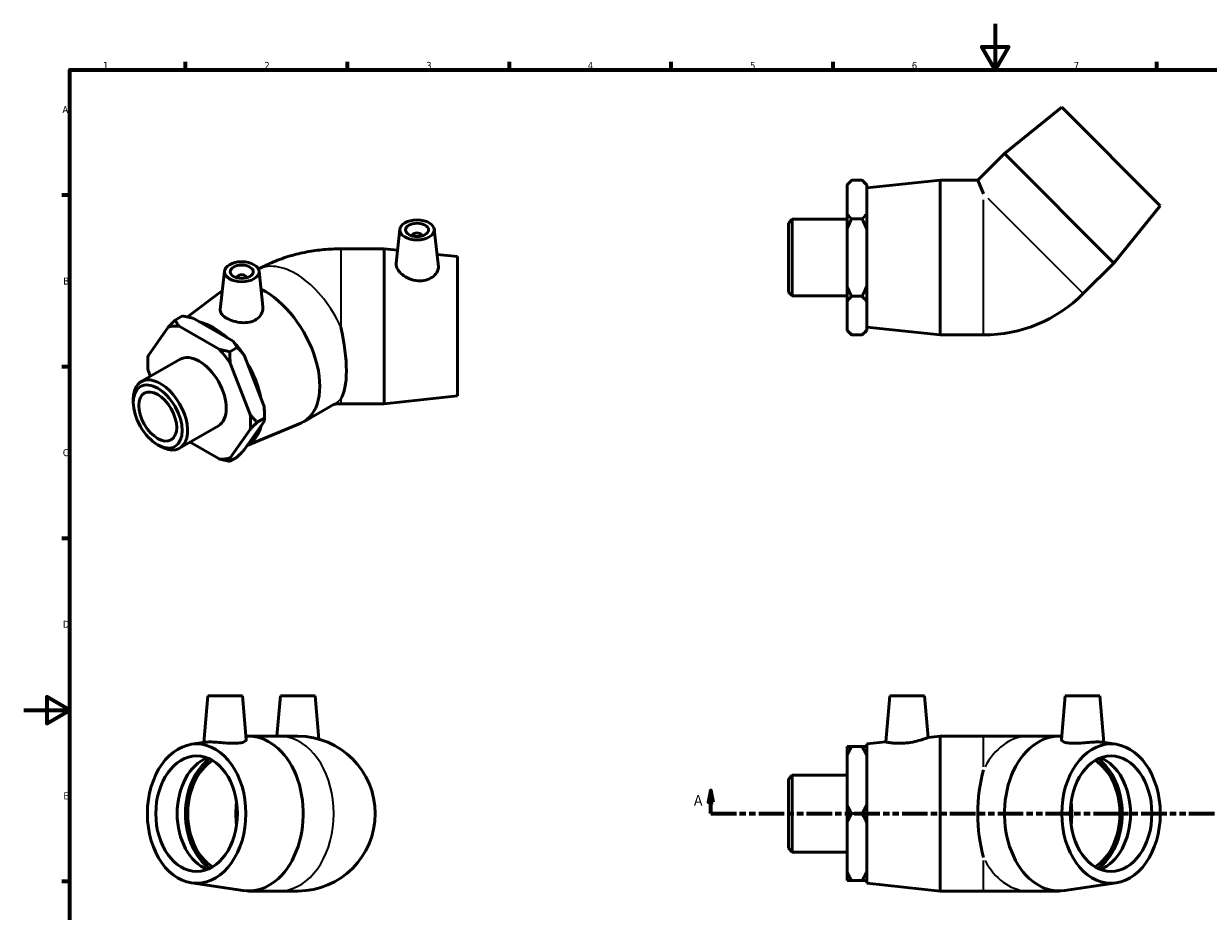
# Model space of a CAD drawing. Header units: millimetres. Extents: x 0 to 893, y -170 to 594.
# Tile 2 of 3: x 0 to 513, y 210 to 594. Entities that reach past the tile are written whole.
import ezdxf

# ---------------------------------------------------------------- set-up
doc = ezdxf.new("R2010")
doc.units = ezdxf.units.MM
doc.linetypes.add('DOUBLE_DASH_CHAIN', pattern=[1.2403, 0.6614, -0.0827, 0.1654, -0.0827, 0.1654, -0.0827])
for name, color, linetype, lineweight in [('Border (ANSI)', 7, 'Continuous', 70), ('Section Line (ANSI)', 7, 'DOUBLE_DASH_CHAIN', 70), ('Visible (ANSI)', 7, 'Continuous', 50), ('Visible Narrow (ANSI)', 7, 'Continuous', 35)]:
    doc.layers.add(name, color=color, linetype=linetype, lineweight=lineweight)
doc.styles.add('Label Text (ANSI)', font='tahoma.ttf')
doc.styles.add('Note Text (ANSI)', font='tahoma.ttf')

# ---------------------------------------------------------------- blocks, each defined once
blk = doc.blocks.new('Borders Default Border')
at = {"layer": 'Border (ANSI)'}
for p, q in [((70.08, 574), (70.08, 577.45)), ((140.17, 574), (140.17, 577.45)), ((210.25, 574), (210.25, 577.45)), ((280.33, 574), (280.33, 577.45)), ((350.42, 574), (350.42, 577.45)), ((490.58, 574), (490.58, 577.45)), ((20, 519.75), (16.55, 519.75)), ((20, 445.5), (16.55, 445.5)), ((20, 371.25), (16.55, 371.25)), ((20, 222.75), (16.55, 222.75))]:
    blk.add_line(p, q, dxfattribs=at)
at = {"layer": 'Border (ANSI)', "flags": 128}
for points in [[(420.5, 594), (420.5, 574), (414.73, 584), (426.27, 584), (420.5, 574)], [(20, 20), (20, 574), (821, 574), (821, 20), (20, 20)], [(0, 297), (20, 297), (10, 302.77), (10, 291.23), (20, 297)]]:
    blk.add_lwpolyline(points, dxfattribs=at)
at = {"layer": 'Border (ANSI)', "color": 230, "true_color": 0xff0080, "char_height": 3.05, "attachment_point": 7, "style": 'Note Text (ANSI)'}
for s, insert in [('1', (34.35, 574.4)), ('2', (104.2, 574.4)), ('3', (174.26, 574.34)), ('4', (244.23, 574.4)), ('5', (314.48, 574.34)), ('6', (384.49, 574.34)), ('7', (454.6, 574.4)), ('A', (16.78, 555.35)), ('B', (17.15, 481.1)), ('C', (16.95, 406.8)), ('D', (16.96, 332.6)), ('E', (17.21, 258.35))]:
    blk.add_mtext(s, dxfattribs=dict(at, insert=insert))
blk = doc.blocks.new('2dTransSection0')
at = {"layer": 'Section Line (ANSI)', "linetype": 'Continuous'}
for p, q in [((297.5, 262.18), (296.5, 257.18)), ((297.5, 257.18), (297.5, 262.18)), ((298.5, 257.18), (297.5, 262.18)), ((598.35, 262.18), (597.35, 257.18)), ((598.35, 257.18), (598.35, 262.18)), ((599.35, 257.18), (598.35, 262.18)), ((296.5, 257.18), (298.5, 257.18)), ((297.5, 252.18), (297.5, 257.18)), ((597.35, 257.18), (599.35, 257.18)), ((598.35, 252.18), (598.35, 257.18)), ((297.5, 252.18), (308.6, 252.18)), ((587.26, 252.18), (598.35, 252.18))]:
    blk.add_line(p, q, dxfattribs=at)
at = {"layer": 'Section Line (ANSI)', "linetype": 'DOUBLE_DASH_CHAIN', "ltscale": 16.686979}
blk.add_line((297.5, 252.18), (598.35, 252.18), dxfattribs=at)
at = {"layer": 'Section Line (ANSI)', "linetype": 'Continuous', "flags": 128}
for points in [[(298.5, 257.18), (297.5, 262.18), (296.5, 257.18), (298.5, 257.18)], [(599.35, 257.18), (598.35, 262.18), (597.35, 257.18), (599.35, 257.18)]]:
    blk.add_lwpolyline(points, dxfattribs=at)
at = {"layer": 'Section Line (ANSI)'}
for points in [[(298.5, 257.18), (297.5, 262.18), (296.5, 257.18), (298.5, 257.18)], [(599.35, 257.18), (598.35, 262.18), (597.35, 257.18), (599.35, 257.18)]]:
    blk.add_solid(points, dxfattribs=at)
at = {"layer": 'Section Line (ANSI)', "char_height": 4.57, "attachment_point": 7, "style": 'Label Text (ANSI)'}
for insert in [(290.14, 255.68), (601.82, 255.68)]:
    blk.add_mtext('A', dxfattribs=dict(at, insert=insert))

msp = doc.modelspace()

# ---------------------------------------------------------------- linework, layer by layer
at = {"layer": 'Visible (ANSI)'}
for p, q in [((449.393, 557.887), (424.573, 537.805)), ((449.393, 557.887), (492.031, 515.249)), ((424.573, 537.805), (413.061, 526.293)), ((424.573, 537.805), (471.949, 490.429)), ((356.431, 524.283), (358.441, 526.293)), ((356.431, 524.041), (356.431, 524.283)), ((356.431, 511.796), (356.431, 524.041)), ((362.921, 526.293), (358.441, 526.293)), ((364.931, 524.283), (362.921, 526.293)), ((364.931, 524.283), (364.931, 524.041)), ((364.931, 524.041), (364.931, 511.796)), ((365.031, 522.943), (396.781, 526.293)), ((396.781, 459.293), (396.781, 526.293)), ((396.781, 526.293), (413.061, 526.293)), ((413.061, 526.293), (415.501, 520.403)), ((365.031, 462.643), (365.031, 522.943)), ((364.931, 517.793), (365.031, 517.793)), ((492.031, 515.249), (471.949, 490.429)), ((331.031, 507.755), (332.694, 509.418)), ((331.031, 477.831), (331.031, 507.755)), ((332.694, 509.418), (332.694, 476.169)), ((332.694, 509.418), (356.431, 509.418)), ((356.431, 505.038), (356.431, 511.796)), ((362.921, 509.543), (358.441, 509.543)), ((364.931, 511.796), (364.931, 505.038)), ((162.789, 505.03), (161.212, 490.324)), ((177.761, 505.03), (179.506, 488.752)), ((356.431, 480.549), (356.431, 505.038)), ((364.931, 505.038), (364.931, 480.549)), ((168.275, 502.312), (168.275, 502.125)), ((172.275, 502.312), (172.275, 502.125)), ((155.981, 496.569), (137.261, 496.569)), ((155.981, 496.569), (155.981, 429.569)), ((161.816, 495.954), (155.981, 496.569)), ((187.731, 493.219), (178.927, 494.148)), ((187.731, 493.219), (187.731, 432.919)), ((471.949, 490.429), (458.712, 477.192)), ((86.908, 486.93), (85.123, 470.284)), ((92.394, 484.212), (92.394, 484.025)), ((96.394, 484.212), (96.394, 484.025)), ((101.88, 486.93), (103.526, 471.578)), ((70.93, 467.087), (86.014, 478.588)), ((331.031, 477.831), (332.694, 476.169)), ((356.431, 473.791), (356.431, 480.549)), ((364.931, 480.549), (364.931, 473.791)), ((332.694, 476.169), (356.431, 476.169)), ((356.431, 461.546), (356.431, 473.791)), ((362.921, 476.043), (358.441, 476.043)), ((364.931, 473.791), (364.931, 461.546)), ((65.546, 465.717), (68.714, 467.541)), ((364.931, 467.793), (365.031, 467.793)), ((62.532, 462.626), (53.874, 450.273)), ((84.628, 453.092), (67.311, 463.064)), ((73.321, 466.525), (90.638, 456.553)), ((356.431, 461.303), (356.431, 461.546)), ((364.931, 461.546), (364.931, 461.303)), ((365.031, 462.643), (396.781, 459.293)), ((356.431, 461.303), (358.441, 459.293)), ((362.921, 459.293), (358.441, 459.293)), ((364.931, 461.303), (362.921, 459.293)), ((396.781, 459.293), (415.501, 459.293)), ((89.235, 452.076), (92.402, 453.9)), ((50.888, 439.1), (67.673, 448.766)), ((53.702, 447.182), (53.702, 448.819)), ((98.064, 424.825), (89.406, 447.15)), ((95.417, 450.611), (104.075, 428.287)), ((53.874, 443.893), (54.849, 441.381)), ((47.429, 430.109), (47.429, 431.463)), ((187.731, 432.919), (155.981, 429.569)), ((121.219, 421.759), (134.456, 429.382)), ((155.981, 429.569), (137.261, 429.569)), ((104.075, 421.907), (95.417, 409.554)), ((96.792, 411.517), (119.917, 421.118)), ((104.246, 423.361), (101.079, 421.537)), ((104.246, 424.998), (104.246, 423.361)), ((67.48, 410.287), (84.265, 419.953)), ((89.406, 406.093), (98.064, 418.446)), ((57.968, 411.808), (59.139, 411.129)), ((72.032, 412.908), (84.628, 405.655)), ((92.402, 406.463), (89.235, 404.639)), ((79.717, 303.177), (77.948, 282.958)), ((79.717, 303.177), (94.717, 303.177)), ((94.717, 303.177), (96.377, 284.204)), ((111.147, 303.177), (109.616, 285.677)), ((111.147, 303.177), (126.147, 303.177)), ((126.147, 303.177), (127.79, 284.406)), ((374.988, 303.177), (373.239, 283.193)), ((374.988, 303.177), (389.988, 303.177)), ((389.988, 303.177), (391.567, 285.127)), ((450.868, 303.177), (449.209, 284.204)), ((450.868, 303.177), (465.868, 303.177)), ((465.868, 303.177), (467.637, 282.958)), ((72.624, 282.159), (78.776, 283.082)), ((97.324, 285.677), (110.561, 285.677)), ((118.647, 285.677), (110.561, 285.677)), ((365.031, 282.327), (373.239, 283.193)), ((365.031, 222.027), (365.031, 282.327)), ((391.567, 285.127), (396.781, 285.677)), ((396.781, 218.677), (396.781, 285.677)), ((396.781, 285.677), (415.501, 285.677)), ((435.024, 285.677), (415.501, 285.677)), ((448.261, 285.677), (435.024, 285.677)), ((472.961, 282.159), (466.809, 283.082)), ((356.431, 277.288), (356.431, 281.189)), ((356.431, 256.079), (356.431, 277.288)), ((358.441, 281.189), (362.921, 281.189)), ((364.931, 281.189), (364.931, 277.288)), ((364.931, 277.288), (364.931, 256.079)), ((364.931, 277.177), (365.031, 277.177)), ((331.031, 267.139), (332.694, 268.802)), ((331.031, 237.215), (331.031, 267.139)), ((332.694, 268.802), (332.694, 235.553)), ((332.694, 268.802), (356.431, 268.802)), ((356.431, 248.276), (356.431, 256.079)), ((362.921, 252.177), (358.441, 252.177)), ((364.931, 256.079), (364.931, 248.276)), ((356.431, 227.067), (356.431, 248.276)), ((364.931, 248.276), (364.931, 227.067)), ((331.031, 237.215), (332.694, 235.553)), ((332.694, 235.553), (356.431, 235.553)), ((356.431, 223.166), (356.431, 227.067)), ((364.931, 227.177), (365.031, 227.177)), ((364.931, 227.067), (364.931, 223.166)), ((72.624, 222.196), (94.824, 218.864)), ((362.921, 223.166), (358.441, 223.166)), ((365.031, 222.027), (396.781, 218.677)), ((472.961, 222.196), (450.761, 218.864)), ((97.324, 218.677), (110.561, 218.677)), ((110.561, 218.677), (118.647, 218.677)), ((396.781, 218.677), (415.501, 218.677)), ((415.501, 218.677), (435.024, 218.677)), ((448.261, 218.677), (435.024, 218.677))]:
    msp.add_line(p, q, dxfattribs=at)
for centre, radius, end in [((415.501, 520.403), 61.11, 315), ((118.647, 252.177), 33.5, 90)]:
    msp.add_arc(centre, radius, 270, end, dxfattribs=at)
for centre, major_axis, ratio in [((170.275, 504.764), (7.5, 0), 0.5758617), ((170.275, 504.764), (5, 0), 0.5758617), ((94.394, 486.664), (7.5, 0), 0.5758617), ((94.394, 486.664), (5, 0), 0.5758617), ((58.009, 424.017), (7.467, -12.966), 0.5780931), ((58.009, 424.017), (5.807, -10.085), 0.5780931), ((74.873, 252.177), (0, -30.15), 0.7071068), ((470.712, 252.177), (0, -30.15), 0.7071068), ((74.873, 252.177), (0, -25), 0.7071068), ((470.712, 252.177), (0, -25), 0.7071068)]:
    msp.add_ellipse(centre, major_axis=major_axis, ratio=ratio, dxfattribs=at)
for centre, major_axis, ratio, start_param, end_param in [((170.275, 502.312), (-2, 0), 0.5758617, 2.9729035, 6.4518745), ((94.394, 484.212), (-2, 0), 0.5758617, 2.9729035, 6.4518745), ((104.501, 450.79), (16.718, -29.031), 0.5780931, 6.2083633, 8.7167303), ((75.969, 434.359), (-15.715, 27.289), 0.5780931, 5.8990973, 6.1475419), ((82.05, 437.861), (15.046, -26.127), 0.5780931, 2.0705955, 2.6456609), ((125.825, 463.069), (8.924, -33.379), 0.3183383, 0.2701776, 1.4742928), ((81.98, 437.821), (-15.715, 27.289), 0.5780931, 4.8518998, 5.1003444), ((75.969, 434.359), (-8.296, 14.407), 0.5780931, 3.1415927, 6.2831853), ((75.969, 434.359), (15.715, -27.289), 0.5780931, 1.7103071, 1.9587517), ((75.969, 434.359), (-15.715, 27.289), 0.5780931, 0.6631096, 0.9115542), ((82.05, 437.861), (15.046, -26.127), 0.5780931, 1.0191254, 1.6027359), ((59.184, 424.694), (8.296, -14.407), 0.5780931, 5.4958534, 10.2121098), ((81.98, 437.821), (-15.715, 27.289), 0.5780931, 3.9289245, 4.0531468), ((75.969, 434.359), (15.715, -27.289), 0.5780931, 0.6631096, 0.9115542), ((82.05, 437.861), (15.046, -26.127), 0.5780931, 6.2668265, 6.8270103), ((75.969, 434.359), (15.715, -27.289), 0.5780931, 5.8990973, 6.1475419), ((97.324, 252.177), (0, 33.5), 0.7071068, 3.0358841, 6.3285014), ((448.261, 252.177), (0, -33.5), 0.7071068, 3.0962765, 6.3888939), ((84.113, 252.177), (0, -25), 0.7071068, 3.4059959, 6.018782), ((88.732, 252.177), (0, 26.389), 0.7071068, 0.4559984, 2.6855942), ((88.732, 252.177), (0, 25), 0.7071068, 0.4028046, 2.7387881), ((456.853, 252.177), (0, -25), 0.7071068, 0.4028046, 2.7387881), ((456.853, 252.177), (0, -26.389), 0.7071068, 0.4559984, 2.6855942), ((461.472, 252.177), (0, 25), 0.7071068, 3.4059959, 6.018782), ((426.938, 252.177), (0, -33.5), 0.4142136, 4.1103314, 5.3144466), ((109.521, 252.177), (0, 25), 0.7071068, 1.3704615, 1.7711312), ((436.064, 252.177), (0, -25), 0.7071068, 1.3704615, 1.7711312)]:
    msp.add_ellipse(centre, major_axis=major_axis, ratio=ratio, start_param=start_param, end_param=end_param, dxfattribs=at)
for points in [[(356.431, 524.041), (357.28, 525.132), (358.441, 526.293)], [(362.921, 526.293), (364.082, 525.132), (364.931, 524.041)], [(358.441, 509.543), (357.28, 510.705), (356.431, 511.796)], [(356.431, 505.038), (357.28, 507.221), (358.441, 509.543)], [(364.931, 511.796), (364.082, 510.705), (362.921, 509.543)], [(362.921, 509.543), (364.082, 507.221), (364.931, 505.038)], [(358.441, 476.043), (357.28, 478.366), (356.431, 480.549)], [(364.931, 480.549), (364.082, 478.366), (362.921, 476.043)], [(356.431, 473.791), (357.28, 474.882), (358.441, 476.043)], [(362.921, 476.043), (364.082, 474.882), (364.931, 473.791)], [(68.714, 467.541), (71.178, 467.068), (73.321, 466.525)], [(65.546, 465.717), (63.904, 464.073), (62.532, 462.626)], [(67.311, 463.064), (66.368, 464.298), (65.546, 465.717)], [(358.441, 459.293), (357.28, 460.455), (356.431, 461.546)], [(364.931, 461.546), (364.082, 460.455), (362.921, 459.293)], [(90.638, 456.553), (91.581, 455.319), (92.402, 453.9)], [(89.235, 452.076), (86.771, 452.549), (84.628, 453.092)], [(89.406, 447.15), (89.235, 449.486), (89.235, 452.076)], [(92.402, 453.9), (94.045, 452.256), (95.417, 450.611)], [(53.874, 450.273), (53.702, 449.517), (53.702, 448.819)], [(104.075, 428.287), (104.246, 425.951), (104.246, 423.361)], [(101.079, 421.537), (99.436, 423.181), (98.064, 424.825)], [(98.064, 418.446), (99.436, 419.893), (101.079, 421.537)], [(104.246, 423.361), (104.246, 422.662), (104.075, 421.907)], [(84.628, 405.655), (86.771, 405.112), (89.235, 404.639)], [(89.235, 404.639), (89.235, 405.337), (89.406, 406.093)], [(95.417, 409.554), (94.045, 408.107), (92.402, 406.463)], [(358.441, 281.189), (357.28, 281.189), (356.431, 281.189)], [(356.431, 277.288), (357.28, 279.178), (358.441, 281.189)], [(364.931, 281.189), (364.082, 281.189), (362.921, 281.189)], [(362.921, 281.189), (364.082, 279.178), (364.931, 277.288)], [(358.441, 252.177), (357.28, 254.189), (356.431, 256.079)], [(356.431, 248.276), (357.28, 250.166), (358.441, 252.177)], [(364.931, 256.079), (364.082, 254.189), (362.921, 252.177)], [(362.921, 252.177), (364.082, 250.166), (364.931, 248.276)], [(358.441, 223.166), (357.28, 225.177), (356.431, 227.067)], [(364.931, 227.067), (364.082, 225.177), (362.921, 223.166)], [(356.431, 223.166), (357.28, 223.166), (358.441, 223.166)], [(362.921, 223.166), (364.082, 223.166), (364.931, 223.166)]]:
    msp.add_rational_spline(points, [1, 1.00241153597, 1], degree=2, dxfattribs=at)
for points, knots in [([(101.634, 487.791), (103.771, 488.989), (105.93, 490.028), (110.484, 491.933), (112.883, 492.773), (117.707, 494.189), (120.133, 494.764), (125.003, 495.675), (127.449, 496.012), (132.35, 496.459), (134.805, 496.569), (137.261, 496.569)], [4.72612037, 4.72612037, 4.72612037, 4.72612037, 4.86946861, 4.86946861, 5.02654825, 5.02654825, 5.18362788, 5.18362788, 5.34070751, 5.34070751, 5.49778714, 5.49778714, 5.49778714, 5.49778714]), ([(179.505, 488.751), (179.517, 488.643), (179.523, 488.535), (179.523, 487.769), (179.303, 487.029), (178.404, 485.604), (177.725, 484.921), (176.157, 483.833), (175.161, 483.353), (172.967, 482.759), (171.768, 482.65), (169.435, 482.801), (168.158, 483.097), (165.823, 484.058), (164.762, 484.719), (163.105, 486.098), (162.389, 486.907), (161.434, 488.521), (161.196, 489.324), (161.196, 490.114), (161.201, 490.219), (161.213, 490.324)], [1.308552, 1.308552, 1.308552, 1.308552, 1.3649913, 1.3649913, 1.7074799, 1.7074799, 2.0499685, 2.0499685, 2.3899755, 2.3899755, 2.7299826, 2.7299826, 3.0938834, 3.0938834, 3.4577843, 3.4577843, 3.8138879, 3.8138879, 4.1699915, 4.1699915, 4.2254879, 4.2254879, 4.2254879, 4.2254879]), ([(100.696, 466.039), (99.875, 465.501), (98.842, 465.078), (96.596, 464.612), (95.383, 464.566), (93.115, 464.739), (91.906, 464.972), (89.679, 465.652), (88.662, 466.096), (87.047, 467.025), (86.341, 467.574), (85.386, 468.727), (85.136, 469.334), (85.106, 470.037), (85.11, 470.159), (85.124, 470.284)], [0, 0, 0, 0, 0.3400071, 0.3400071, 0.6800141, 0.6800141, 1.0225027, 1.0225027, 1.3649913, 1.3649913, 1.7074799, 1.7074799, 2.0499685, 2.0499685, 2.1205638, 2.1205638, 2.1205638, 2.1205638]), ([(103.525, 471.578), (103.545, 471.389), (103.556, 471.202), (103.555, 470.119), (103.314, 469.148), (102.325, 467.394), (101.576, 466.615), (100.696, 466.039)], [4.80690994, 4.80690994, 4.80690994, 4.80690994, 4.88219879, 4.88219879, 5.24609963, 5.24609963, 5.61000047, 5.61000047, 5.61000047, 5.61000047]), ([(134.088, 429.17), (134.098, 429.173), (134.109, 429.177), (134.241, 429.217), (134.423, 429.266), (134.863, 429.36), (135.115, 429.405), (135.665, 429.482), (135.962, 429.513), (136.578, 429.556), (136.897, 429.568), (137.232, 429.569), (137.246, 429.569), (137.261, 429.569)], [-1.28116422, -1.28116422, -1.28116422, -1.28116422, -1.26940999, -1.26940999, -1.14190637, -1.14190637, -1.02241656, -1.02241656, -0.90611466, -0.90611466, -0.79066504, -0.79066504, -0.78539816, -0.78539816, -0.78539816, -0.78539816]), ([(93.519, 282.753), (92.698, 282.64), (91.665, 282.59), (89.419, 282.623), (88.206, 282.703), (85.938, 282.88), (84.729, 282.989), (82.502, 283.147), (81.484, 283.193), (79.919, 283.193), (79.25, 283.153), (78.776, 283.082)], [0, 0, 0, 0, 0.3400071, 0.3400071, 0.6800141, 0.6800141, 1.0225027, 1.0225027, 1.3649913, 1.3649913, 1.6866597, 1.6866597, 1.6866597, 1.6866597]), ([(96.376, 284.204), (96.378, 284.191), (96.378, 284.178), (96.378, 283.901), (96.137, 283.6), (95.148, 283.085), (94.398, 282.875), (93.519, 282.753)], [4.86374551, 4.86374551, 4.86374551, 4.86374551, 4.88219879, 4.88219879, 5.24609963, 5.24609963, 5.61000047, 5.61000047, 5.61000047, 5.61000047]), ([(382.121, 282.753), (380.994, 282.64), (379.795, 282.59), (377.601, 282.623), (376.606, 282.703), (375.038, 282.88), (374.359, 282.989), (373.46, 283.147), (373.239, 283.193), (373.239, 283.193)], [0, 0, 0, 0, 0.3400071, 0.3400071, 0.6800141, 0.6800141, 1.0225027, 1.0225027, 1.3649913, 1.3649913, 1.3649913, 1.3649913]), ([(391.567, 285.127), (391.567, 285.127), (391.328, 285.032), (390.373, 284.677), (389.658, 284.422), (388, 283.901), (386.94, 283.6), (384.604, 283.085), (383.327, 282.875), (382.121, 282.753)], [4.1699915, 4.1699915, 4.1699915, 4.1699915, 4.5260952, 4.5260952, 4.8821988, 4.8821988, 5.2460996, 5.2460996, 5.6100005, 5.6100005, 5.6100005, 5.6100005]), ([(466.809, 283.082), (466.335, 283.153), (465.666, 283.193), (464.101, 283.193), (463.083, 283.147), (460.856, 282.989), (459.647, 282.88), (457.379, 282.703), (456.166, 282.623), (453.92, 282.59), (452.887, 282.64), (451.187, 282.875), (450.437, 283.085), (449.448, 283.6), (449.207, 283.901), (449.207, 284.178), (449.207, 284.191), (449.209, 284.204)], [1.0433229, 1.0433229, 1.0433229, 1.0433229, 1.3649913, 1.3649913, 1.7074799, 1.7074799, 2.0499685, 2.0499685, 2.3899755, 2.3899755, 2.7299826, 2.7299826, 3.0938834, 3.0938834, 3.4577843, 3.4577843, 3.4762376, 3.4762376, 3.4762376, 3.4762376])]:
    msp.add_open_spline(points, degree=3, knots=knots, dxfattribs=at)
at = {"layer": 'Visible Narrow (ANSI)'}
for p, q in [((417.357, 518.547), (458.522, 477.383)), ((415.501, 459.563), (415.501, 517.778)), ((137.261, 496.569), (137.261, 462.681)), ((137.261, 431.659), (137.261, 429.569)), ((415.501, 272.464), (415.501, 285.638)), ((415.501, 218.717), (415.501, 231.89))]:
    msp.add_line(p, q, dxfattribs=at)
for centre, major_axis, ratio, start_param, end_param in [((117.738, 458.412), (-16.718, 29.031), 0.5780931, 4.5309821, 6.2468262), ((117.738, 458.412), (16.718, -29.031), 0.5780931, 0, 0.1852743), ((110.561, 252.177), (0, 33.5), 0.7071068, 3.2986723, 6.1261057), ((435.024, 252.177), (0, 33.5), 0.7071068, 0.0484369, 0.9203018), ((435.024, 252.177), (0, -33.5), 0.7071068, 5.3628835, 6.2347484)]:
    msp.add_ellipse(centre, major_axis=major_axis, ratio=ratio, start_param=start_param, end_param=end_param, dxfattribs=at)

# ---------------------------------------------------------------- block references
msp.add_blockref('Borders Default Border', (0, 0))
at = {"layer": 'Section Line (ANSI)'}
msp.add_blockref('2dTransSection0', (0, 0), dxfattribs=at)

doc.saveas('drawing.dxf')
